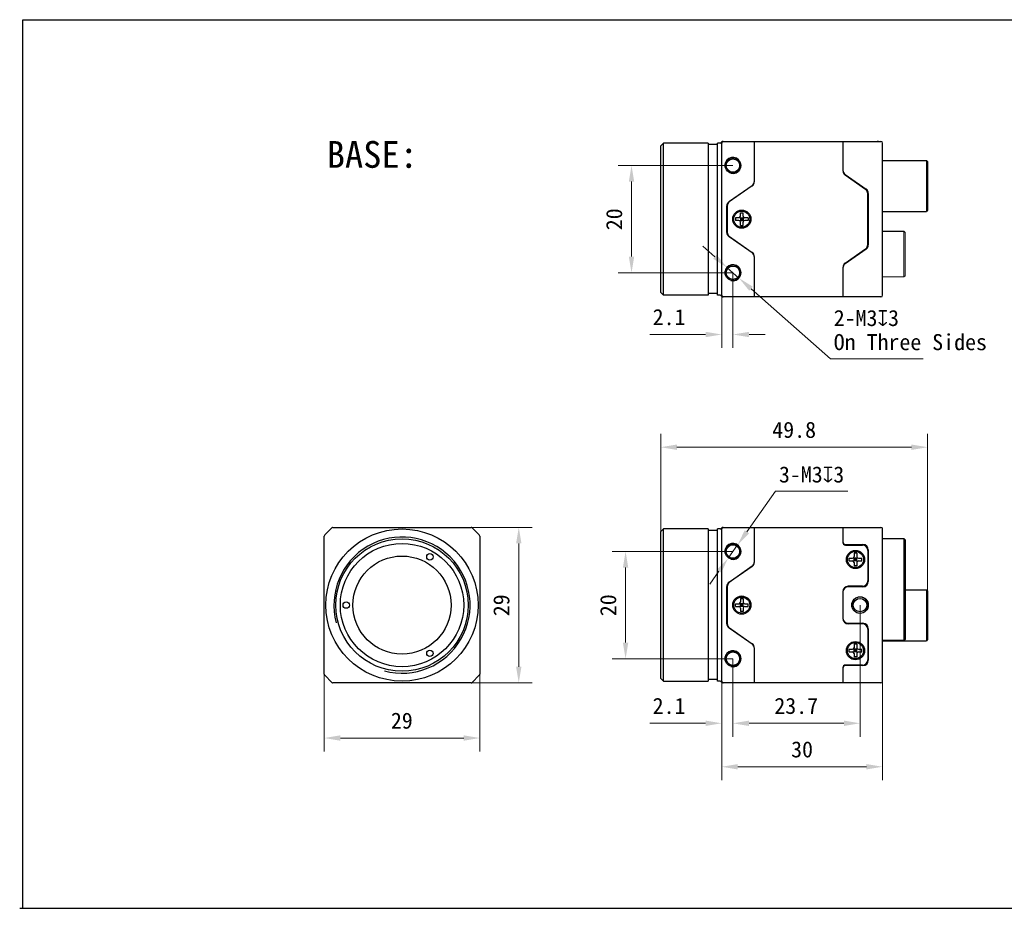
# Model space of a CAD drawing. Header units: millimetres. Extents: x 1095 to 1516, y 152 to 317.
# Tile 1 of 2: x 1095 to 1279, y 152 to 317. Entities that reach past the tile are written whole.
import ezdxf

# ---------------------------------------------------------------- set-up
doc = ezdxf.new("R2010")
doc.units = ezdxf.units.MM
doc.header["$LTSCALE"] = 16.335
doc.header["$PDMODE"] = 3
doc.header["$PDSIZE"] = 8
doc.layers.get('0').update_dxf_attribs({"linetype": 'CONTINUOUS'})
doc.layers.get('Defpoints').update_dxf_attribs({"linetype": 'CONTINUOUS'})
for name, color, linetype in [('00_COMPONENTS', 7, 'CONTINUOUS'), ('05_ALL_CURVES', 7, 'CONTINUOUS'), ('50_ALL_DETAILS', 7, 'CONTINUOUS'), ('ASM_DXF_DIMENSION', 7, 'CONTINUOUS'), ('D-01-35-26-0DXF_CONTINUOUS_LINE', 7, 'CONTINUOUS')]:
    doc.layers.add(name, color=color, linetype=linetype)
doc.styles.get("Standard").update_dxf_attribs({"font": 'simfang.ttf'})
doc.dimstyles.new('DIMSTYLE_1', dxfattribs={"dimtxt": 3, "dimasz": 3, "dimexe": 2.5, "dimexo": 0, "dimgap": 0.75, "dimtad": 1, "dimdsep": 46, "dimtxsty": 'STANDARD', "dimblk": '_FILLED', "dimcen": 0.09, "dimclrd": 8, "dimclre": 8, "dimclrt": 7, "dimadec": 0, "dimazin": 0, "dimtp": 0.001, "dimtm": 0.001, "dimtfac": 1, "dimtofl": 0, "dimtmove": 0, "dimatfit": 3, "dimldrblk": '_FILLED', "dimfxl": 1, "dimtolj": 1, "dimlwd": 9, "dimlwe": 9, "dimarcsym": 0})
doc.dimstyles.new('DIMSTYLE_2', dxfattribs={"dimtxt": 3, "dimasz": 3, "dimexe": 2.5, "dimexo": 0, "dimtad": 1, "dimdec": 3, "dimdsep": 46, "dimtxsty": 'STANDARD', "dimblk": '_FILLED', "dimcen": 0.09, "dimclrd": 8, "dimclre": 8, "dimclrt": 7, "dimadec": 0, "dimazin": 0, "dimtp": 0.001, "dimtm": 0.001, "dimtfac": 1, "dimtdec": 3, "dimtmove": 0, "dimatfit": 2, "dimldrblk": '_FILLED', "dimfxl": 1, "dimtolj": 1, "dimlwd": 9, "dimlwe": 9, "dimarcsym": 0})

# ---------------------------------------------------------------- blocks, each defined once
blk = doc.blocks.new('_FILLED')
at = {"color": 0, "linetype": 'ByBlock'}
blk.add_solid([(0, 0), (-1, 0.167), (-1, -0.167)], dxfattribs=at)
blk = doc.blocks.new('*D145')
at = {"layer": 'D-01-35-26-0DXF_CONTINUOUS_LINE', "color": 8, "linetype": 'Continuous', "lineweight": 9}
for p, q in [((1151.87, 199.43), (1151.87, 180.88)), ((1180.87, 196.3), (1180.87, 180.88)), ((1177.87, 183.38), (1154.87, 183.38))]:
    blk.add_line(p, q, dxfattribs=at)
at = {"layer": 'Defpoints', "color": 0}
for p in [(1151.87, 199.43), (1180.87, 196.3), (1151.87, 183.38)]:
    blk.add_point(p, dxfattribs=at)
at = {"layer": 'D-01-35-26-0DXF_CONTINUOUS_LINE', "color": 8, "linetype": 'ByBlock', "lineweight": 9, "xscale": 3, "yscale": 3, "zscale": 3, "rotation": 180}
blk.add_blockref('_FILLED', (1151.87, 183.38), dxfattribs=at)
at = {"layer": 'D-01-35-26-0DXF_CONTINUOUS_LINE', "color": 8, "linetype": 'ByBlock', "lineweight": 9, "xscale": 3, "yscale": 3, "zscale": 3}
blk.add_blockref('_FILLED', (1180.87, 183.38), dxfattribs=at)
at = {"layer": 'D-01-35-26-0DXF_CONTINUOUS_LINE', "color": 7, "lineweight": 30, "insert": (1166.33, 188.13), "char_height": 3, "attachment_point": 2, "line_spacing_factor": 0.9}
blk.add_mtext('\\A1;29', dxfattribs=at)
blk = doc.blocks.new('*D146')
at = {"layer": 'D-01-35-26-0DXF_CONTINUOUS_LINE', "color": 8, "linetype": 'Continuous', "lineweight": 9}
for p, q in [((1178.25, 222.68), (1190.64, 222.68)), ((1188.14, 196.68), (1188.14, 219.68)), ((1178.25, 193.68), (1190.64, 193.68))]:
    blk.add_line(p, q, dxfattribs=at)
at = {"layer": 'Defpoints', "color": 0}
for p in [(1178.25, 222.68), (1188.14, 222.68), (1178.25, 193.68)]:
    blk.add_point(p, dxfattribs=at)
at = {"layer": 'D-01-35-26-0DXF_CONTINUOUS_LINE', "color": 8, "linetype": 'ByBlock', "lineweight": 9, "xscale": 3, "yscale": 3, "zscale": 3}
for p, rotation in [((1188.14, 222.68), 90), ((1188.14, 193.68), 270)]:
    blk.add_blockref('_FILLED', p, dxfattribs=dict(at, rotation=rotation))
at = {"layer": 'D-01-35-26-0DXF_CONTINUOUS_LINE', "color": 7, "lineweight": 30, "insert": (1183.39, 208.15), "char_height": 3, "attachment_point": 2, "rotation": 90, "line_spacing_factor": 0.9}
blk.add_mtext('\\A1;29', dxfattribs=at)
blk = doc.blocks.new('*D147')
at = {"layer": 'D-01-35-26-0DXF_CONTINUOUS_LINE', "color": 8, "linetype": 'Continuous', "lineweight": 9}
for p, q in [((1225.98, 193.98), (1225.98, 175.52)), ((1255.98, 193.98), (1255.98, 175.52)), ((1228.98, 178.02), (1252.98, 178.02))]:
    blk.add_line(p, q, dxfattribs=at)
at = {"layer": 'Defpoints', "color": 0}
for p in [(1225.98, 193.98), (1255.98, 193.98), (1255.98, 178.02)]:
    blk.add_point(p, dxfattribs=at)
at = {"layer": 'D-01-35-26-0DXF_CONTINUOUS_LINE', "color": 8, "linetype": 'ByBlock', "lineweight": 9, "xscale": 3, "yscale": 3, "zscale": 3, "rotation": 180}
blk.add_blockref('_FILLED', (1225.98, 178.02), dxfattribs=at)
at = {"layer": 'D-01-35-26-0DXF_CONTINUOUS_LINE', "color": 8, "linetype": 'ByBlock', "lineweight": 9, "xscale": 3, "yscale": 3, "zscale": 3}
blk.add_blockref('_FILLED', (1255.98, 178.02), dxfattribs=at)
at = {"layer": 'D-01-35-26-0DXF_CONTINUOUS_LINE', "color": 7, "lineweight": 30, "insert": (1240.97, 182.77), "char_height": 3, "attachment_point": 2, "line_spacing_factor": 0.9}
blk.add_mtext('\\A1;30', dxfattribs=at)
blk = doc.blocks.new('*D153')
at = {"layer": 'D-01-35-26-0DXF_CONTINUOUS_LINE', "color": 8, "linetype": 'Continuous', "lineweight": 9}
for p, q in [((1251.78, 208.18), (1251.78, 183.63)), ((1228.08, 198.18), (1228.08, 183.63)), ((1231.08, 186.13), (1248.78, 186.13))]:
    blk.add_line(p, q, dxfattribs=at)
at = {"layer": 'Defpoints', "color": 0}
for p in [(1251.78, 208.18), (1228.08, 198.18), (1251.78, 186.13)]:
    blk.add_point(p, dxfattribs=at)
at = {"layer": 'D-01-35-26-0DXF_CONTINUOUS_LINE', "color": 8, "linetype": 'ByBlock', "lineweight": 9, "xscale": 3, "yscale": 3, "zscale": 3, "rotation": 180}
blk.add_blockref('_FILLED', (1228.08, 186.13), dxfattribs=at)
at = {"layer": 'D-01-35-26-0DXF_CONTINUOUS_LINE', "color": 8, "linetype": 'ByBlock', "lineweight": 9, "xscale": 3, "yscale": 3, "zscale": 3}
blk.add_blockref('_FILLED', (1251.78, 186.13), dxfattribs=at)
at = {"layer": 'D-01-35-26-0DXF_CONTINUOUS_LINE', "color": 7, "lineweight": 30, "insert": (1239.88, 190.88), "char_height": 3, "attachment_point": 2, "line_spacing_factor": 0.9}
blk.add_mtext('\\A1;23.7', dxfattribs=at)
blk = doc.blocks.new('*D156')
at = {"layer": 'D-01-35-26-0DXF_CONTINUOUS_LINE', "color": 8, "linetype": 'Continuous', "lineweight": 9}
for p, q in [((1228.08, 218.18), (1205.56, 218.18)), ((1208.06, 215.18), (1208.06, 201.18)), ((1228.08, 198.18), (1205.56, 198.18))]:
    blk.add_line(p, q, dxfattribs=at)
at = {"layer": 'Defpoints', "color": 0}
for p in [(1228.08, 218.18), (1208.06, 198.18), (1228.08, 198.18)]:
    blk.add_point(p, dxfattribs=at)
at = {"layer": 'D-01-35-26-0DXF_CONTINUOUS_LINE', "color": 8, "linetype": 'ByBlock', "lineweight": 9, "xscale": 3, "yscale": 3, "zscale": 3}
for p, rotation in [((1208.06, 218.18), 90), ((1208.06, 198.18), 270)]:
    blk.add_blockref('_FILLED', p, dxfattribs=dict(at, rotation=rotation))
at = {"layer": 'D-01-35-26-0DXF_CONTINUOUS_LINE', "color": 7, "lineweight": 30, "insert": (1203.31, 208.16), "char_height": 3, "attachment_point": 2, "rotation": 90, "line_spacing_factor": 0.9}
blk.add_mtext('\\A1;20', dxfattribs=at)
blk = doc.blocks.new('*D157')
at = {"layer": 'D-01-35-26-0DXF_CONTINUOUS_LINE', "color": 8, "linetype": 'Continuous', "lineweight": 9}
for p, q in [((1228.08, 290.2), (1206.67, 290.2)), ((1209.17, 273.2), (1209.17, 287.2)), ((1228.08, 270.2), (1206.67, 270.2))]:
    blk.add_line(p, q, dxfattribs=at)
at = {"layer": 'Defpoints', "color": 0}
for p in [(1209.17, 290.2), (1228.08, 290.2), (1228.08, 270.2)]:
    blk.add_point(p, dxfattribs=at)
at = {"layer": 'D-01-35-26-0DXF_CONTINUOUS_LINE', "color": 8, "linetype": 'ByBlock', "lineweight": 9, "xscale": 3, "yscale": 3, "zscale": 3}
for p, rotation in [((1209.17, 290.2), 90), ((1209.17, 270.2), 270)]:
    blk.add_blockref('_FILLED', p, dxfattribs=dict(at, rotation=rotation))
at = {"layer": 'D-01-35-26-0DXF_CONTINUOUS_LINE', "color": 7, "lineweight": 30, "insert": (1204.42, 280.17), "char_height": 3, "attachment_point": 2, "rotation": 90, "line_spacing_factor": 0.9}
blk.add_mtext('\\A1;20', dxfattribs=at)
blk = doc.blocks.new('*D158')
at = {"layer": 'D-01-35-26-0DXF_CONTINUOUS_LINE', "color": 8, "linetype": 'Continuous', "lineweight": 9}
for p, q in [((1228.08, 270.2), (1228.08, 256.17)), ((1225.98, 268.31), (1225.98, 256.17)), ((1222.98, 258.67), (1212.57, 258.67)), ((1231.08, 258.67), (1234.08, 258.67))]:
    blk.add_line(p, q, dxfattribs=at)
at = {"layer": 'Defpoints', "color": 0}
for p in [(1228.08, 270.2), (1225.98, 268.31), (1228.08, 258.67)]:
    blk.add_point(p, dxfattribs=at)
at = {"layer": 'D-01-35-26-0DXF_CONTINUOUS_LINE', "color": 8, "linetype": 'ByBlock', "lineweight": 9, "xscale": 3, "yscale": 3, "zscale": 3}
blk.add_blockref('_FILLED', (1225.98, 258.67), dxfattribs=at)
at = {"layer": 'D-01-35-26-0DXF_CONTINUOUS_LINE', "color": 8, "linetype": 'ByBlock', "lineweight": 9, "xscale": 3, "yscale": 3, "zscale": 3, "rotation": 180}
blk.add_blockref('_FILLED', (1228.08, 258.67), dxfattribs=at)
at = {"layer": 'D-01-35-26-0DXF_CONTINUOUS_LINE', "color": 7, "lineweight": 30, "insert": (1219.23, 263.42), "char_height": 3, "attachment_point": 3, "line_spacing_factor": 0.9}
blk.add_mtext('\\A1;2.1', dxfattribs=at)
blk = doc.blocks.new('*D160')
at = {"layer": 'D-01-35-26-0DXF_CONTINUOUS_LINE', "color": 8, "linetype": 'Continuous', "lineweight": 9}
for p, q in [((1228.08, 198.18), (1228.08, 183.63)), ((1225.98, 196.3), (1225.98, 183.63)), ((1222.98, 186.13), (1212.57, 186.13)), ((1231.08, 186.13), (1234.08, 186.13))]:
    blk.add_line(p, q, dxfattribs=at)
at = {"layer": 'Defpoints', "color": 0}
for p in [(1228.08, 198.18), (1225.98, 196.3), (1228.08, 186.13)]:
    blk.add_point(p, dxfattribs=at)
at = {"layer": 'D-01-35-26-0DXF_CONTINUOUS_LINE', "color": 8, "linetype": 'ByBlock', "lineweight": 9, "xscale": 3, "yscale": 3, "zscale": 3}
blk.add_blockref('_FILLED', (1225.98, 186.13), dxfattribs=at)
at = {"layer": 'D-01-35-26-0DXF_CONTINUOUS_LINE', "color": 8, "linetype": 'ByBlock', "lineweight": 9, "xscale": 3, "yscale": 3, "zscale": 3, "rotation": 180}
blk.add_blockref('_FILLED', (1228.08, 186.13), dxfattribs=at)
at = {"layer": 'D-01-35-26-0DXF_CONTINUOUS_LINE', "color": 7, "lineweight": 30, "insert": (1219.23, 190.88), "char_height": 3, "attachment_point": 3, "line_spacing_factor": 0.9}
blk.add_mtext('\\A1;2.1', dxfattribs=at)
blk = doc.blocks.new('*D164')
at = {"layer": 'ASM_DXF_DIMENSION', "color": 8, "linetype": 'Continuous', "lineweight": 9}
for p, q in [((1230.68, 221.86), (1236.03, 229.43)), ((1249.53, 229.43), (1236.03, 229.43)), ((1227.21, 216.96), (1228.95, 219.41)), ((1225.48, 214.51), (1223.75, 212.06))]:
    blk.add_line(p, q, dxfattribs=at)
at = {"layer": 'Defpoints', "color": 0}
for p in [(1228.95, 219.41), (1227.21, 216.96)]:
    blk.add_point(p, dxfattribs=at)
at = {"layer": 'ASM_DXF_DIMENSION', "color": 8, "linetype": 'ByBlock', "lineweight": 9, "xscale": 3, "yscale": 3, "zscale": 3}
for p, rotation in [((1228.95, 219.41), 234.7354900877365), ((1227.21, 216.96), 54.7354900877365)]:
    blk.add_blockref('_FILLED', p, dxfattribs=dict(at, rotation=rotation))
at = {"layer": 'ASM_DXF_DIMENSION', "color": 7, "lineweight": 15, "insert": (1236.66, 234.06), "char_height": 3, "attachment_point": 1, "line_spacing_factor": 0.9}
blk.add_mtext('\\A1;{3-M3{\\fgdt;x}3}', dxfattribs=at)
blk = doc.blocks.new('*D169')
at = {"layer": 'D-01-35-26-0DXF_CONTINUOUS_LINE', "color": 8, "linetype": 'Continuous', "lineweight": 9}
for p, q in [((1214.62, 221.88), (1214.62, 240.14)), ((1264.38, 210.83), (1264.38, 240.14)), ((1217.62, 237.64), (1261.38, 237.64))]:
    blk.add_line(p, q, dxfattribs=at)
at = {"layer": 'Defpoints', "color": 0}
for p in [(1264.38, 237.64), (1214.62, 221.88), (1264.38, 210.83)]:
    blk.add_point(p, dxfattribs=at)
at = {"layer": 'D-01-35-26-0DXF_CONTINUOUS_LINE', "color": 8, "linetype": 'ByBlock', "lineweight": 9, "xscale": 3, "yscale": 3, "zscale": 3, "rotation": 180}
blk.add_blockref('_FILLED', (1214.62, 237.64), dxfattribs=at)
at = {"layer": 'D-01-35-26-0DXF_CONTINUOUS_LINE', "color": 8, "linetype": 'ByBlock', "lineweight": 9, "xscale": 3, "yscale": 3, "zscale": 3}
blk.add_blockref('_FILLED', (1264.38, 237.64), dxfattribs=at)
at = {"layer": 'D-01-35-26-0DXF_CONTINUOUS_LINE', "color": 7, "lineweight": 30, "insert": (1239.5, 242.39), "char_height": 3, "attachment_point": 2, "line_spacing_factor": 0.9}
blk.add_mtext('\\A1;49.8{}{{\\H0.7x;}{}}', dxfattribs=at)

msp = doc.modelspace()

# ---------------------------------------------------------------- linework, layer by layer
at = {"color": 7}
for p, q in [((1095.6334, 151.6091), (1095.6334, 317.4108)), ((1095.6334, 317.4108), (1515.6334, 317.4108)), ((1095.0679, 151.6091), (1515.0679, 151.6091))]:
    msp.add_line(p, q, dxfattribs=at)
at = {"layer": '00_COMPONENTS', "color": 7}
for p, q in [((1214.6239, 293.8973), (1215.1239, 294.3973)), ((1214.6239, 266.4973), (1214.6239, 293.8973)), ((1215.1239, 265.9973), (1215.1239, 294.3973)), ((1223.4799, 294.3973), (1215.1239, 294.3973)), ((1214.6239, 266.4973), (1215.1239, 265.9973)), ((1223.4799, 265.9973), (1215.1239, 265.9973)), ((1153.2786, 222.5971), (1151.9543, 221.2728)), ((1153.4907, 222.685), (1179.2422, 222.685)), ((1180.7786, 221.2728), (1179.4543, 222.5971)), ((1214.6239, 221.885), (1215.1239, 222.385)), ((1215.1239, 193.985), (1215.1239, 222.385)), ((1223.4799, 222.385), (1215.1239, 222.385)), ((1151.8664, 195.3092), (1151.8664, 221.0607)), ((1180.8664, 221.0607), (1180.8664, 195.3092)), ((1214.6239, 194.485), (1214.6239, 221.885)), ((1151.9543, 195.0971), (1153.2786, 193.7728)), ((1179.4543, 193.7728), (1180.7786, 195.0971)), ((1179.2422, 193.685), (1153.4907, 193.685)), ((1214.6239, 194.485), (1215.1239, 193.985)), ((1215.1239, 193.985), (1223.4799, 193.985))]:
    msp.add_line(p, q, dxfattribs=at)
at = {"layer": '00_COMPONENTS'}
for p, q in [((1223.4799, 294.3973), (1223.4799, 265.9973)), ((1225.1799, 294.0973), (1223.4799, 294.0973)), ((1225.1799, 265.9973), (1225.1799, 294.3973)), ((1225.6799, 294.3973), (1225.1799, 294.3973)), ((1225.9799, 277.263), (1225.9799, 294.3973)), ((1226.1995, 294.6973), (1255.6799, 294.6973)), ((1232.0799, 287.2179), (1232.0799, 294.6973)), ((1248.5799, 294.6973), (1248.5799, 289.2238)), ((1255.9799, 265.9973), (1255.9799, 294.3973)), ((1255.9799, 291.1473), (1264.1799, 291.1473)), ((1264.1799, 291.1473), (1264.1799, 281.6473)), ((1264.3799, 290.9473), (1264.1799, 291.1473)), ((1264.3799, 290.9473), (1264.3799, 281.8473)), ((1249.0063, 288.5247), (1252.9035, 285.7959)), ((1252.8035, 285.7459), (1249.0063, 288.4047)), ((1249.2799, 288.3331), (1249.2799, 288.2131)), ((1227.3563, 283.4898), (1231.6535, 286.4987)), ((1231.5799, 286.4472), (1231.5799, 286.3472)), ((1231.9887, 286.9009), (1232.0284, 286.9012)), ((1231.6535, 286.3987), (1227.4563, 283.4598)), ((1231.3799, 286.2072), (1231.3799, 286.3072)), ((1252.4316, 286.0063), (1252.5022, 286.0769)), ((1253.2299, 275.4679), (1253.2299, 284.9267)), ((1253.3299, 284.9767), (1253.3299, 275.4179)), ((1226.9299, 277.7239), (1226.9299, 282.6707)), ((1227.0299, 282.6407), (1227.0299, 277.7539)), ((1229.4799, 280.7473), (1229.4799, 281.3973)), ((1229.4799, 281.3973), (1229.9799, 281.3973)), ((1229.4799, 281.3763), (1229.9799, 281.3763)), ((1229.9799, 280.7473), (1229.9799, 281.3973)), ((1255.9799, 281.6473), (1264.1799, 281.6473)), ((1264.3799, 281.8473), (1264.1799, 281.6473)), ((1228.5299, 280.4473), (1228.5299, 279.9473)), ((1229.1799, 280.4473), (1228.5299, 280.4473)), ((1229.1799, 279.9473), (1228.5299, 279.9473)), ((1228.551, 280.4473), (1228.551, 279.9473)), ((1229.392, 279.8594), (1230.0678, 280.5352)), ((1230.0678, 279.8594), (1229.392, 280.5352)), ((1229.4799, 280.4473), (1229.4799, 279.9473)), ((1229.4799, 280.4473), (1229.9799, 280.4473)), ((1229.4799, 280.1973), (1229.9799, 280.1973)), ((1229.4799, 279.9473), (1229.9799, 279.9473)), ((1229.4799, 278.9973), (1229.4799, 279.6473)), ((1229.7299, 280.4473), (1229.7299, 279.9473)), ((1229.9799, 280.4473), (1229.9799, 279.9473)), ((1229.9799, 278.9973), (1229.9799, 279.6473)), ((1230.9299, 280.4473), (1230.2799, 280.4473)), ((1230.9299, 279.9473), (1230.2799, 279.9473)), ((1230.9089, 280.4473), (1230.9089, 279.9473)), ((1230.9299, 280.4473), (1230.9299, 279.9473)), ((1229.4799, 279.0183), (1229.9799, 279.0183)), ((1229.4799, 278.9973), (1229.9799, 278.9973)), ((1255.9799, 277.9223), (1259.9799, 277.9223)), ((1260.1799, 277.7223), (1259.9799, 277.9223)), ((1225.9799, 265.9973), (1225.9799, 277.263)), ((1231.6535, 273.8959), (1227.3563, 276.9048)), ((1227.4563, 276.9348), (1231.6535, 273.9959)), ((1231.3799, 274.0874), (1231.3799, 274.1874)), ((1249.0063, 271.9899), (1252.8035, 274.6487)), ((1252.9035, 274.5987), (1249.0063, 271.8699)), ((1252.9035, 274.5987), (1253.1491, 274.8443)), ((1232.0799, 265.6973), (1232.0799, 273.1767)), ((1249.2799, 272.1815), (1249.2799, 272.0615)), ((1248.5799, 271.1708), (1248.5799, 265.6973)), ((1225.1799, 266.2973), (1223.4799, 266.2973)), ((1225.6799, 265.9973), (1225.1799, 265.9973)), ((1255.6799, 265.6973), (1226.1995, 265.6973)), ((1223.4799, 222.385), (1223.4799, 193.985)), ((1225.1799, 193.985), (1225.1799, 222.385)), ((1225.6799, 222.385), (1225.1799, 222.385)), ((1225.9799, 205.2507), (1225.9799, 222.385)), ((1226.1984, 222.685), (1255.6799, 222.685)), ((1232.0799, 216.2055), (1232.0799, 222.685)), ((1248.5799, 222.685), (1248.5799, 219.885)), ((1255.9799, 193.985), (1255.9799, 222.385)), ((1225.1799, 222.085), (1223.4799, 222.085)), ((1255.9799, 220.585), (1259.9799, 220.585)), ((1259.9799, 220.585), (1259.9799, 201.585)), ((1260.1799, 220.385), (1259.9799, 220.585)), ((1260.1799, 220.385), (1260.1799, 201.785)), ((1249.0799, 219.485), (1252.3299, 219.485)), ((1249.0799, 219.385), (1252.2299, 219.385)), ((1249.2799, 219.485), (1249.2799, 219.385)), ((1251.9545, 219.385), (1252.0545, 219.485)), ((1249.7299, 216.935), (1250.3799, 216.935)), ((1249.7299, 216.435), (1249.7299, 216.935)), ((1249.751, 216.435), (1249.751, 216.935)), ((1250.592, 216.3471), (1251.2678, 217.0228)), ((1251.2678, 216.3471), (1250.592, 217.0228)), ((1251.1799, 217.885), (1250.6799, 217.885)), ((1250.6799, 217.885), (1250.6799, 217.235)), ((1251.1799, 217.8639), (1250.6799, 217.8639)), ((1251.1799, 216.935), (1250.6799, 216.935)), ((1250.6799, 216.435), (1250.6799, 216.935)), ((1251.1799, 216.685), (1250.6799, 216.685)), ((1250.9299, 216.435), (1250.9299, 216.935)), ((1251.1799, 217.885), (1251.1799, 217.235)), ((1251.1799, 216.435), (1251.1799, 216.935)), ((1251.4799, 216.935), (1252.1299, 216.935)), ((1252.1089, 216.435), (1252.1089, 216.935)), ((1252.1299, 216.435), (1252.1299, 216.935)), ((1253.2299, 218.385), (1253.2299, 212.685)), ((1253.3299, 218.485), (1253.3299, 212.585)), ((1227.3563, 212.4775), (1231.6535, 215.4864)), ((1231.6535, 215.3864), (1227.4563, 212.4475)), ((1231.3799, 215.1948), (1231.3799, 215.2948)), ((1249.7299, 216.435), (1250.3799, 216.435)), ((1251.1799, 216.435), (1250.6799, 216.435)), ((1250.6799, 216.135), (1250.6799, 215.485)), ((1251.1799, 215.506), (1250.6799, 215.506)), ((1251.1799, 215.485), (1250.6799, 215.485)), ((1251.1799, 216.135), (1251.1799, 215.485)), ((1251.4799, 216.435), (1252.1299, 216.435)), ((1226.9299, 204.7116), (1226.9299, 211.6583)), ((1227.0299, 211.6284), (1227.0299, 204.7416)), ((1249.2799, 211.6387), (1249.2799, 211.5389)), ((1252.2299, 211.685), (1249.5799, 211.685)), ((1252.3299, 211.585), (1249.5799, 211.585)), ((1229.4799, 209.385), (1229.4799, 208.735)), ((1229.9799, 209.385), (1229.4799, 209.385)), ((1229.9799, 209.3639), (1229.4799, 209.3639)), ((1229.9799, 209.385), (1229.9799, 208.735)), ((1248.5799, 210.685), (1248.5799, 205.685)), ((1260.3799, 211.035), (1264.1799, 211.035)), ((1264.3799, 210.835), (1264.1799, 211.035)), ((1264.1799, 211.035), (1264.1799, 201.535)), ((1264.3799, 210.835), (1264.3799, 201.735)), ((1228.5299, 207.935), (1228.5299, 208.435)), ((1228.5299, 208.435), (1229.1799, 208.435)), ((1228.5299, 207.935), (1229.1799, 207.935)), ((1228.551, 207.935), (1228.551, 208.435)), ((1229.392, 207.8471), (1230.0678, 208.5228)), ((1230.0678, 207.8471), (1229.392, 208.5228)), ((1229.4799, 207.935), (1229.4799, 208.435)), ((1229.9799, 208.435), (1229.4799, 208.435)), ((1229.9799, 208.185), (1229.4799, 208.185)), ((1229.9799, 207.935), (1229.4799, 207.935)), ((1229.4799, 207.635), (1229.4799, 206.985)), ((1229.7299, 207.935), (1229.7299, 208.435)), ((1229.9799, 207.935), (1229.9799, 208.435)), ((1229.9799, 207.635), (1229.9799, 206.985)), ((1230.2799, 208.435), (1230.9299, 208.435)), ((1230.2799, 207.935), (1230.9299, 207.935)), ((1230.9089, 207.935), (1230.9089, 208.435)), ((1230.9299, 207.935), (1230.9299, 208.435)), ((1229.9799, 207.006), (1229.4799, 207.006)), ((1229.9799, 206.985), (1229.4799, 206.985)), ((1225.9799, 193.985), (1225.9799, 205.2507)), ((1231.6535, 200.8836), (1227.3563, 203.8925)), ((1227.4563, 203.9224), (1231.6535, 200.9836)), ((1249.2799, 204.831), (1249.2799, 204.7313)), ((1249.5799, 204.785), (1252.3299, 204.785)), ((1252.2299, 204.685), (1249.5799, 204.685)), ((1253.2299, 203.685), (1253.2299, 197.985)), ((1253.3299, 203.785), (1253.3299, 197.885)), ((1231.3799, 201.0751), (1231.3799, 201.1751)), ((1232.0799, 193.685), (1232.0799, 200.1644)), ((1251.1799, 200.885), (1250.6799, 200.885)), ((1250.6799, 200.885), (1250.6799, 200.235)), ((1251.1799, 200.8639), (1250.6799, 200.8639)), ((1251.1799, 200.885), (1251.1799, 200.235)), ((1259.9799, 201.585), (1255.9799, 201.585)), ((1255.9799, 201.535), (1264.1799, 201.535)), ((1260.1799, 201.785), (1259.9799, 201.585)), ((1264.3799, 201.735), (1264.1799, 201.535)), ((1249.7299, 199.935), (1250.3799, 199.935)), ((1249.7299, 199.435), (1249.7299, 199.935)), ((1249.7299, 199.435), (1250.3799, 199.435)), ((1249.751, 199.435), (1249.751, 199.935)), ((1251.2678, 199.3471), (1250.592, 200.0228)), ((1250.592, 199.3471), (1251.2678, 200.0228)), ((1251.1799, 199.935), (1250.6799, 199.935)), ((1250.6799, 199.435), (1250.6799, 199.935)), ((1251.1799, 199.685), (1250.6799, 199.685)), ((1251.1799, 199.435), (1250.6799, 199.435)), ((1250.6799, 199.135), (1250.6799, 198.485)), ((1251.1799, 198.506), (1250.6799, 198.506)), ((1251.1799, 198.485), (1250.6799, 198.485)), ((1250.9299, 199.435), (1250.9299, 199.935)), ((1251.1799, 199.435), (1251.1799, 199.935)), ((1251.1799, 199.135), (1251.1799, 198.485)), ((1251.4799, 199.935), (1252.1299, 199.935)), ((1251.4799, 199.435), (1252.1299, 199.435)), ((1252.1089, 199.435), (1252.1089, 199.935)), ((1252.1299, 199.435), (1252.1299, 199.935)), ((1248.5799, 196.485), (1248.5799, 193.685)), ((1252.2299, 196.985), (1249.0799, 196.985)), ((1252.3299, 196.885), (1249.0799, 196.885)), ((1249.2799, 196.985), (1249.2799, 196.885)), ((1225.1799, 194.285), (1223.4799, 194.285)), ((1225.6799, 193.985), (1225.1799, 193.985)), ((1226.1984, 193.685), (1226.2001, 193.685)), ((1255.6799, 193.685), (1226.2004, 193.685))]:
    msp.add_line(p, q, dxfattribs=at)
for points in [[(1226.1989, 294.6973), (1226.1833, 294.6969), (1226.1677, 294.6956), (1226.1522, 294.6935), (1226.1368, 294.6907), (1226.1217, 294.687), (1226.1067, 294.6826), (1226.0919, 294.6773), (1226.0775, 294.6714), (1226.0634, 294.6646), (1226.0496, 294.6572), (1226.0363, 294.649), (1226.0234, 294.6402), (1226.011, 294.6307), (1225.9991, 294.6205), (1225.9877, 294.6098), (1225.977, 294.5985), (1225.9668, 294.5866), (1225.9572, 294.5742), (1225.9484, 294.5613), (1225.9397, 294.5473)], [(1225.9397, 265.8473), (1225.9484, 265.8333), (1225.9572, 265.8204), (1225.9668, 265.808), (1225.977, 265.7962), (1225.9877, 265.7848), (1225.9991, 265.7741), (1226.011, 265.7639), (1226.0234, 265.7544), (1226.0363, 265.7456), (1226.0496, 265.7374), (1226.0634, 265.73), (1226.0775, 265.7232), (1226.0919, 265.7173), (1226.1067, 265.712), (1226.1217, 265.7076), (1226.1368, 265.7039), (1226.1522, 265.7011), (1226.1677, 265.699), (1226.1833, 265.6977), (1226.1989, 265.6973)]]:
    msp.add_lwpolyline(points, dxfattribs=at)
for centre, radius in [((1228.0799, 290.1973), 1.45), ((1228.0799, 290.1973), 1.25), ((1229.7299, 280.1973), 1.7), ((1229.7299, 280.1973), 1.5), ((1228.0799, 270.1973), 1.45), ((1228.0799, 270.1973), 1.25), ((1228.0799, 218.185), 1.45), ((1228.0799, 218.185), 1.25), ((1250.9299, 216.685), 1.7), ((1250.9299, 216.685), 1.5), ((1229.7299, 208.185), 1.7), ((1229.7299, 208.185), 1.5), ((1251.7799, 208.185), 1.55), ((1251.7799, 208.185), 1.25), ((1250.9299, 199.685), 1.7), ((1250.9299, 199.685), 1.5), ((1228.0799, 198.185), 1.45), ((1228.0799, 198.185), 1.25)]:
    msp.add_circle(centre, radius, dxfattribs=at)
at = {"layer": '00_COMPONENTS', "color": 7}
for centre, radius in [((1166.3664, 208.185), 14.2), ((1166.3664, 208.185), 12.35), ((1166.3664, 208.185), 11.5), ((1166.3664, 208.185), 9.15), ((1171.5664, 217.1916), 0.6), ((1155.9664, 208.185), 0.6), ((1171.5664, 199.1783), 0.6)]:
    msp.add_circle(centre, radius, dxfattribs=at)
at = {"layer": '00_COMPONENTS'}
for centre, radius, start, end in [((1225.6799, 294.6973), 0.3, 270, 330.000001), ((1226.2799, 294.3973), 0.3, 90, 180), ((1255.6799, 294.3973), 0.3, 0, 90), ((1228.0799, 290.1973), 1.5, 255, 195), ((1249.5799, 289.3439), 1, 180, 235), ((1249.5799, 289.2238), 1, 180, 235), ((1231.0799, 287.3179), 1, 305, 0), ((1231.0799, 287.2179), 1, 305, 0), ((1252.2299, 284.9267), 1, 0, 55), ((1252.3299, 284.9767), 1, 0, 55), ((1227.9299, 282.6707), 1, 125, 180), ((1228.0299, 282.6407), 1, 125, 180), ((1229.1799, 280.7473), 0.3, 270, 0), ((1229.1799, 279.6473), 0.3, 0, 90), ((1230.2799, 280.7473), 0.3, 180, 270), ((1230.2799, 279.6473), 0.3, 90, 180), ((1227.9299, 277.7239), 1, 180, 235), ((1228.0299, 277.7539), 1, 180, 235), ((1252.2299, 275.4679), 1, 305, 0), ((1231.0799, 273.1767), 1, 0, 55), ((1231.0799, 273.0767), 1, 0, 55), ((1252.3299, 275.4179), 1, 305, 0), ((1249.5799, 271.1708), 1, 125, 180), ((1249.5799, 271.0507), 1, 125, 180), ((1228.0799, 270.1973), 1.5, 255, 195), ((1225.6799, 265.6973), 0.3, 29.999999, 90), ((1226.2799, 265.9973), 0.3, 180, 270), ((1255.6799, 265.9973), 0.3, 270, 0), ((1225.6799, 222.685), 0.3, 270, 330), ((1226.1995, 222.385), 0.3, 90.234915, 150), ((1226.2799, 222.385), 0.3, 90, 180), ((1255.6799, 222.385), 0.3, 0, 90), ((1166.3664, 208.185), 12.7, 255, 195), ((1228.0799, 218.185), 1.5, 255, 195), ((1249.0799, 219.985), 0.5, 180, 270), ((1249.0799, 219.885), 0.5, 180, 270), ((1252.2299, 218.385), 1, 0, 90), ((1252.3299, 218.485), 1, 0, 90), ((1250.3799, 217.235), 0.3, 270, 0), ((1251.4799, 217.235), 0.3, 180, 270), ((1231.0799, 216.3055), 1, 305, 0), ((1231.0799, 216.2055), 1, 305, 0), ((1250.3799, 216.135), 0.3, 0, 90), ((1251.4799, 216.135), 0.3, 90, 180), ((1227.9299, 211.6583), 1, 125, 180), ((1228.0299, 211.6284), 1, 125, 180), ((1249.5799, 210.685), 1, 90, 180), ((1249.5799, 210.585), 1, 90, 180), ((1252.2299, 212.685), 1, 270, 0), ((1252.3299, 212.585), 1, 270, 0), ((1251.7799, 208.185), 1.5, 255, 195), ((1229.1799, 208.735), 0.3, 270, 0), ((1229.1799, 207.635), 0.3, 0, 90), ((1230.2799, 208.735), 0.3, 180, 270), ((1230.2799, 207.635), 0.3, 90, 180), ((1249.5799, 205.785), 1, 180, 270), ((1249.5799, 205.685), 1, 180, 270), ((1227.9299, 204.7116), 1, 180, 235), ((1228.0299, 204.7416), 1, 180, 235), ((1252.2299, 203.685), 1, 0, 90), ((1252.3299, 203.785), 1, 0, 90), ((1231.0799, 200.1644), 1, 0, 55), ((1231.0799, 200.0644), 1, 0, 55), ((1250.3799, 200.235), 0.3, 270, 0), ((1251.4799, 200.235), 0.3, 180, 270), ((1228.0799, 198.185), 1.5, 255, 195), ((1250.3799, 199.135), 0.3, 0, 90), ((1251.4799, 199.135), 0.3, 90, 180), ((1249.0799, 196.485), 0.5, 90, 180), ((1249.0799, 196.385), 0.5, 90, 180), ((1252.2299, 197.985), 1, 270, 0), ((1252.3299, 197.885), 1, 270, 0), ((1225.6799, 193.685), 0.3, 30, 90), ((1226.1995, 193.985), 0.3, 210, 269.765086), ((1226.2799, 193.985), 0.3, 180, 270), ((1255.6799, 193.985), 0.3, 270, 0)]:
    msp.add_arc(centre, radius, start, end, dxfattribs=at)
at = {"layer": '00_COMPONENTS', "color": 7}
for centre, start, end in [((1153.4907, 222.385), 90, 135), ((1179.2422, 222.385), 45, 90), ((1152.1664, 221.0607), 135, 180), ((1180.5664, 221.0607), 0, 45), ((1152.1664, 195.3092), 180, 225), ((1180.5664, 195.3092), 315, 0), ((1153.4907, 193.985), 225, 270), ((1179.2422, 193.985), 270, 315)]:
    msp.add_arc(centre, 0.3, start, end, dxfattribs=at)
at = {"layer": '05_ALL_CURVES'}
msp.add_line((1255.2299, 294.6973), (1254.9799, 294.6973), dxfattribs=at)
at = {"layer": 'ASM_DXF_DIMENSION', "linetype": 'Continuous', "lineweight": 15}
for p, q in [((1259.9799, 277.9223), (1259.9799, 269.4423)), ((1260.1799, 277.7223), (1260.1799, 269.6423)), ((1259.9799, 269.4423), (1255.9799, 269.4423)), ((1260.1799, 269.6423), (1259.9799, 269.4423))]:
    msp.add_line(p, q, dxfattribs=at)
at = {"layer": 'ASM_DXF_DIMENSION', "color": 8, "linetype": 'Continuous', "lineweight": 9}
for p, q in [((1224.7092, 273.1786), (1222.462, 275.1661)), ((1226.9563, 271.1911), (1229.2035, 269.2035)), ((1231.4507, 267.216), (1246.2514, 254.1253)), ((1263.5736, 254.1253), (1246.2514, 254.1253))]:
    msp.add_line(p, q, dxfattribs=at)

# ---------------------------------------------------------------- block references
at = {"layer": 'ASM_DXF_DIMENSION', "color": 8, "linetype": 'Continuous', "lineweight": 9, "xscale": 3, "yscale": 3, "zscale": 3}
for p, rotation in [((1226.9563, 271.1911), 318.5085513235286), ((1229.2035, 269.2035), 138.5085513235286)]:
    msp.add_blockref('_FILLED', p, dxfattribs=dict(at, rotation=rotation))

# ---------------------------------------------------------------- texts
at = {"layer": '50_ALL_DETAILS'}
msp.add_text('BASE:', height=5, dxfattribs=at).set_placement((1152.3217, 289.7721))
at = {"layer": 'ASM_DXF_DIMENSION', "color": 7, "lineweight": 15, "insert": (1246.8764, 263.2503), "char_height": 3, "attachment_point": 1, "line_spacing_factor": 0.9}
msp.add_mtext('\\A1;2-M3{\\fgdt|b0|i0|c134|p49;x}3\\POn Three Sides', dxfattribs=at)

# ---------------------------------------------------------------- dimensions: what is measured, and where the dimension line sits
at = {"layer": 'ASM_DXF_DIMENSION', "color": 7, "linetype": 'Continuous', "lineweight": 15}
dim = msp.add_diameter_dim_2p(p1=(1227.2139, 216.9602), p2=(1228.9459, 219.4097), text='{3-M<>{\\fgdt;x}3}', dimstyle='DIMSTYLE_2', override={"dimtih": 1, "dimtoh": 1, "dimpost": '<>', "dimtxsty": 'STANDARD', "dimldrblk": '_FILLED'}, dxfattribs=at)
dim.commit()
dim.dimension.update_dxf_attribs({"geometry": '*D164', "text_midpoint": (1243.0927, 229.4328), "dimtype": 163})
at = {"layer": 'D-01-35-26-0DXF_CONTINUOUS_LINE', "color": 7, "linetype": 'Continuous', "lineweight": 30}
for base, p1, p2, angle, picture, middle in [((1209.1703, 290.1973), (1228.0799, 270.1973), (1228.0799, 290.1973), 90, '*D157', (1209.1703, 280.1709)), ((1188.1377, 222.685), (1178.2522, 193.685), (1178.2522, 222.685), 90, '*D146', (1188.1377, 208.1469)), ((1208.0578, 198.185), (1228.0799, 218.185), (1228.0799, 198.185), 270, '*D156', (1208.0578, 208.1586)), ((1151.8664, 183.384), (1180.8664, 196.2992), (1151.8664, 199.435), 180, '*D145', (1166.3284, 183.384))]:
    dim = msp.add_linear_dim(base=base, p1=p1, p2=p2, angle=angle, dimstyle='DIMSTYLE_1', override={"dimtxsty": 'STANDARD', "dimldrblk": '_FILLED'}, dxfattribs=at)
    dim.commit()
    dim.dimension.update_dxf_attribs({"geometry": picture, "text_midpoint": middle, "dimtype": 160})
for base, p1, p2, picture, middle in [((1228.0799, 258.6705), (1225.9799, 268.3115), (1228.0799, 270.1973), '*D158', (1216.2728, 258.6705)), ((1251.7799, 186.1278), (1228.0799, 198.185), (1251.7799, 208.185), '*D153', (1239.8801, 186.1278)), ((1228.0799, 186.1278), (1225.9799, 196.2992), (1228.0799, 198.185), '*D160', (1216.2728, 186.1278)), ((1255.9799, 178.0244), (1225.9799, 193.985), (1255.9799, 193.985), '*D147', (1240.9711, 178.0244))]:
    dim = msp.add_linear_dim(base=base, p1=p1, p2=p2, dimstyle='DIMSTYLE_1', override={"dimtxsty": 'STANDARD', "dimldrblk": '_FILLED'}, dxfattribs=at)
    dim.commit()
    dim.dimension.update_dxf_attribs({"geometry": picture, "text_midpoint": middle, "dimtype": 160})
dim = msp.add_linear_dim(base=(1264.3799, 237.6365), p1=(1214.6239, 221.885), p2=(1264.3799, 210.835), text='<>{}{{\\H0.7x;}{}}', dimstyle='DIMSTYLE_1', override={"dimdec": 1, "dimtxsty": 'STANDARD'}, dxfattribs=at)
dim.commit()
dim.dimension.update_dxf_attribs({"geometry": '*D169', "text_midpoint": (1239.5019, 237.6365), "dimtype": 160})

doc.saveas('drawing.dxf')
